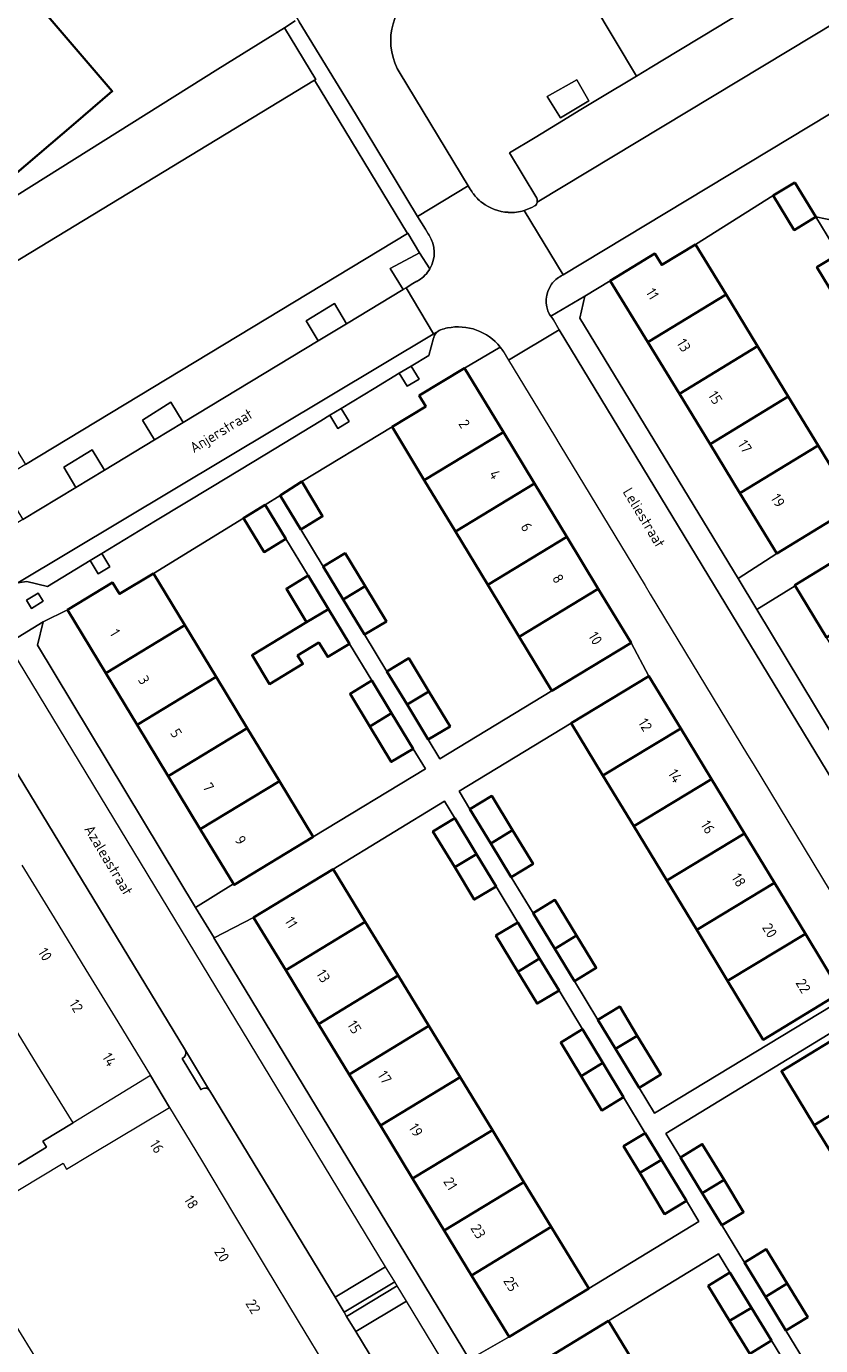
# Model space of a CAD drawing. Header units: metres. Extents: x 129909 to 134295, y 430065 to 433784.
# Tile 15 of 21: x 134040 to 134107, y 433016 to 433129. Entities that reach past the tile are written whole.
import ezdxf
from ezdxf.enums import TextEntityAlignment as Align

# ---------------------------------------------------------------- set-up
doc = ezdxf.new("R2010")
doc.units = ezdxf.units.M
for name, color, linetype, lineweight in [('B-XX-OG-BEBOUWING-GV', 7, 'Continuous', 35), ('B-XX-OG-BEBOUWING-T18', 10, 'Continuous', 18), ('B-XX-OG-TERREIN_CULTUURSCHEIDING-GV', 7, 'Continuous', 18), ('B-XX-OG-TOPOGRAFIE-T18', 10, 'Continuous', 18), ('B-XX-OG-WEG-GV', 7, 'Continuous', 18)]:
    doc.layers.add(name, color=color, linetype=linetype, lineweight=lineweight)
doc.styles.add('NLCS-ISO-M-T18', font='NLCS-ISO.ttf', dxfattribs={"height": 1.8})

msp = doc.modelspace()

# ---------------------------------------------------------------- linework, layer by layer
at = {"layer": 'B-XX-OG-BEBOUWING-GV', "color": 253}
msp.add_lwpolyline([(134023.73, 433135.57), (134020.96, 433133.2), (134020.89, 433133.49), (134018.14, 433132.88), (134018.24, 433132.46), (134014.59, 433133.7), (134005.48, 433136.71), (134002.03, 433133.78), (134002.11, 433133.69), (134001.98, 433133.61), (134005.95, 433127.2), (134010.67, 433119.43), (134011.61, 433117.92), (134016.95, 433109.23), (134020.03, 433104.24), (134032.35, 433114.57), (134033.92, 433112.74), (134034.35, 433112.24), (134037.62, 433115.04), (134043.58, 433120.16), (134046.88, 433122.99), (134040.41, 433130.52), (134037.54, 433133.87), (134037.73, 433134.03)], dxfattribs=at)
for points in [[(134104.92, 433115.22), (134103.08, 433114.11), (134104.86, 433111.17), (134106.7, 433112.29)], [(134096.46, 433109.96), (134093.6, 433108.21), (134093.01, 433109.17), (134089.23, 433106.86), (134092.42, 433101.64), (134099.07, 433105.69)], [(134108.62, 433109.13), (134106.79, 433108.01), (134108.41, 433105.36), (134110.25, 433106.48)], [(134099.07, 433105.69), (134092.42, 433101.64), (134095.11, 433097.24), (134101.75, 433101.29)], [(134101.75, 433101.29), (134095.11, 433097.24), (134097.71, 433092.97), (134104.36, 433097.03)], [(134070.67, 433094.44), (134073.41, 433089.91), (134080.14, 433093.98), (134076.84, 433099.44), (134072.98, 433097.1), (134073.54, 433096.18)], [(134104.36, 433097.03), (134097.71, 433092.97), (134100.25, 433088.8), (134106.9, 433092.86)], [(134080.14, 433093.98), (134073.41, 433089.91), (134076.06, 433085.53), (134082.79, 433089.61)], [(134106.9, 433092.86), (134100.25, 433088.8), (134103.38, 433083.67), (134110.03, 433087.73)], [(134062.99, 433089.78), (134061.17, 433088.6), (134062.92, 433085.71), (134064.77, 433086.84)], [(134082.79, 433089.61), (134076.06, 433085.53), (134078.81, 433081.01), (134085.54, 433085.08)], [(134059.89, 433087.81), (134058.04, 433086.67), (134059.8, 433083.78), (134061.64, 433084.92)], [(134085.54, 433085.08), (134078.81, 433081.01), (134081.48, 433076.59), (134088.21, 433080.67)], [(134111.63, 433085.08), (134104.91, 433080.97), (134104.94, 433080.92), (134107.61, 433076.53), (134114.34, 433080.63)], [(134064.83, 433082.56), (134066.53, 433079.75), (134068.38, 433080.88), (134066.68, 433083.68)], [(134050.39, 433081.97), (134047.51, 433080.22), (134046.92, 433081.19), (134043.07, 433078.86), (134046.33, 433073.48), (134053.07, 433077.56)], [(134063.55, 433081.78), (134061.69, 433080.66), (134063.41, 433077.82), (134065.27, 433078.94)], [(134068.38, 433080.88), (134066.53, 433079.75), (134068.34, 433076.77), (134070.19, 433077.89)], [(134088.21, 433080.67), (134081.48, 433076.59), (134084.27, 433071.99), (134091, 433076.07)], [(134064.45, 433076.1), (134065.2, 433074.87), (134067.05, 433075.99), (134065.27, 433078.94), (134063.41, 433077.82), (134058.78, 433075.01), (134060.26, 433072.56), (134063.09, 433074.27), (134062.64, 433075)], [(134053.07, 433077.56), (134046.33, 433073.48), (134049, 433069.08), (134055.73, 433073.16)], [(134070.24, 433073.63), (134071.95, 433070.81), (134073.8, 433071.93), (134072.09, 433074.75)], [(134055.73, 433073.16), (134049, 433069.08), (134051.64, 433064.72), (134058.37, 433068.8)], [(134085.9, 433069.23), (134088.6, 433064.78), (134095.21, 433068.79), (134092.51, 433073.24)], [(134068.96, 433072.85), (134067.1, 433071.73), (134068.79, 433068.95), (134070.64, 433070.07)], [(134073.8, 433071.93), (134071.95, 433070.81), (134073.75, 433067.84), (134075.6, 433068.96)], [(134070.64, 433070.07), (134068.79, 433068.95), (134070.61, 433065.94), (134072.46, 433067.06)], [(134058.37, 433068.8), (134051.64, 433064.72), (134054.37, 433060.21), (134061.11, 433064.29)], [(134095.21, 433068.79), (134088.6, 433064.78), (134091.22, 433060.47), (134097.83, 433064.48)], [(134061.11, 433064.29), (134054.37, 433060.21), (134057.19, 433055.56), (134057.24, 433055.48), (134063.98, 433059.57)], [(134097.83, 433064.48), (134091.22, 433060.47), (134094.03, 433055.84), (134100.64, 433059.85)], [(134077.3, 433061.92), (134079.07, 433059), (134080.92, 433060.13), (134079.15, 433063.05)], [(134076.01, 433061.14), (134074.15, 433060.02), (134076, 433056.97), (134077.85, 433058.1)], [(134080.92, 433060.13), (134079.07, 433059), (134080.81, 433056.14), (134082.66, 433057.26)], [(134100.64, 433059.85), (134094.03, 433055.84), (134096.57, 433051.65), (134103.18, 433055.65)], [(134077.85, 433058.1), (134076, 433056.97), (134077.66, 433054.23), (134079.52, 433055.35)], [(134065.66, 433056.82), (134058.89, 433052.7), (134061.63, 433048.21), (134068.4, 433052.34)], [(134103.18, 433055.65), (134096.57, 433051.65), (134099.2, 433047.31), (134105.81, 433051.32)], [(134082.67, 433053.08), (134084.5, 433050.05), (134086.35, 433051.18), (134084.52, 433054.2)], [(134068.4, 433052.34), (134061.63, 433048.21), (134064.42, 433043.63), (134071.18, 433047.76)], [(134081.37, 433052.29), (134079.51, 433051.16), (134081.37, 433048.09), (134083.22, 433049.22)], [(134086.35, 433051.18), (134084.5, 433050.05), (134086.17, 433047.29), (134088.03, 433048.42)], [(134105.81, 433051.32), (134099.2, 433047.31), (134102.23, 433042.31), (134108.84, 433046.32)], [(134083.22, 433049.22), (134081.37, 433048.09), (134083.01, 433045.38), (134084.87, 433046.5)], [(134071.18, 433047.76), (134064.42, 433043.63), (134067.02, 433039.36), (134073.79, 433043.48)], [(134088.17, 433043.99), (134089.67, 433041.53), (134091.52, 433042.65), (134090.03, 433045.12)], [(134073.79, 433043.48), (134067.02, 433039.36), (134069.68, 433035), (134076.45, 433039.12)], [(134086.86, 433043.2), (134085.01, 433042.08), (134086.74, 433039.21), (134088.59, 433040.34)], [(134091.52, 433042.65), (134089.67, 433041.53), (134091.67, 433038.22), (134093.53, 433039.35)], [(134110.39, 433043.66), (134103.77, 433039.63), (134106.56, 433035.05), (134113.18, 433039.09)], [(134088.59, 433040.34), (134086.74, 433039.21), (134088.5, 433036.3), (134090.36, 433037.42)], [(134076.45, 433039.12), (134069.68, 433035), (134072.42, 433030.49), (134079.2, 433034.61)], [(134113.18, 433039.09), (134106.56, 433035.05), (134109.21, 433030.72), (134115.83, 433034.75)], [(134079.2, 433034.61), (134072.42, 433030.49), (134075.11, 433026.08), (134081.88, 433030.2)], [(134092.2, 433034.37), (134090.35, 433033.25), (134091.73, 433030.97), (134093.58, 433032.09)], [(134095.19, 433032.3), (134097.05, 433029.25), (134098.9, 433030.38), (134097.04, 433033.43)], [(134093.58, 433032.09), (134091.73, 433030.97), (134093.84, 433027.47), (134095.7, 433028.59)], [(134098.9, 433030.38), (134097.05, 433029.25), (134098.71, 433026.52), (134100.56, 433027.65)], [(134084.21, 433026.38), (134081.88, 433030.2), (134075.11, 433026.08), (134077.44, 433022.26)], [(134084.21, 433026.38), (134077.44, 433022.26), (134080.62, 433017.03), (134087.39, 433021.15)], [(134100.64, 433023.36), (134102.42, 433020.44), (134104.27, 433021.57), (134102.49, 433024.49)], [(134099.4, 433022.5), (134097.55, 433021.37), (134099.37, 433018.39), (134101.23, 433019.51)], [(134104.27, 433021.57), (134102.42, 433020.44), (134104.16, 433017.58), (134106.02, 433018.71)], [(134101.23, 433019.51), (134099.37, 433018.39), (134101.08, 433015.59), (134102.93, 433016.72)], [(134089.08, 433018.39), (134082.24, 433014.23), (134085.01, 433009.66), (134091.86, 433013.82)]]:
    msp.add_lwpolyline(points, close=True, dxfattribs=at)
at = {"layer": 'B-XX-OG-TERREIN_CULTUURSCHEIDING-GV', "color": 253}
for points in [[(134039.96, 433157.05), (134039.36, 433157.99), (134041.29, 433159.18), (134038.15, 433164.2), (134036.27, 433163.07), (134022.01, 433154.28), (133997.78, 433139.46), (133996.4, 433138.61), (133997.7, 433136.49), (134000.42, 433132.04), (134004.62, 433125.23), (134006.85, 433121.51), (134018.17, 433103.18), (134019.06, 433101.75), (134055.87, 433124.86), (134061.53, 433128.39), (134062.45, 433128.96)], [(134102.19, 433148.7), (134104.51, 433144.93), (134102.37, 433143.64), (134100.34, 433142.41), (134098.24, 433141.15), (134096.07, 433139.84), (134094.07, 433138.64), (134092.11, 433137.46), (134090.02, 433136.2), (134087.92, 433134.94), (134085.83, 433133.68), (134091.46, 433124.28), (134092.77, 433125.07), (134094.9, 433126.36), (134097.13, 433127.71), (134099.28, 433129), (134101.41, 433130.29), (134103.6, 433131.61)], [(134037.73, 433134.03), (134037.54, 433133.87), (134040.41, 433130.52), (134046.88, 433122.99), (134043.58, 433120.16), (134037.62, 433115.04), (134034.35, 433112.24), (134033.92, 433112.74), (134032.35, 433114.57), (134020.03, 433104.24), (134016.95, 433109.23), (134011.61, 433117.92), (134010.67, 433119.43), (134005.95, 433127.2), (134001.98, 433133.61), (134002.11, 433133.69), (134002.03, 433133.78), (134005.48, 433136.71), (134014.59, 433133.7), (134018.24, 433132.46), (134018.14, 433132.88), (134020.89, 433133.49), (134020.96, 433133.2), (134023.73, 433135.57)], [(134109.17, 433111.8), (134106.7, 433112.29), (134108.62, 433109.13)], [(134073.89, 433107.87), (134073.02, 433109.25), (134070.52, 433107.9), (134071.63, 433106.12), (134071.87, 433106.27), (134072.45, 433106.62), (134072.78, 433106.82)], [(134109.13, 433045.85), (134092.99, 433036.06), (134091.67, 433038.22), (134089.67, 433041.53), (134088.17, 433043.99), (134086.17, 433047.29), (134084.5, 433050.05), (134082.67, 433053.08), (134080.81, 433056.14), (134079.07, 433059), (134077.3, 433061.92), (134076.37, 433063.45), (134085.9, 433069.23), (134092.51, 433073.24), (134091, 433076.07), (134084.27, 433071.99), (134074.73, 433066.21), (134073.75, 433067.84), (134071.95, 433070.81), (134070.24, 433073.63), (134068.34, 433076.77), (134066.53, 433079.75), (134064.83, 433082.56), (134062.92, 433085.71), (134061.17, 433088.6), (134059.89, 433087.81), (134061.64, 433084.92), (134063.55, 433081.78), (134065.27, 433078.94), (134067.05, 433075.99), (134068.96, 433072.85), (134070.64, 433070.07), (134072.46, 433067.06), (134073.51, 433065.34), (134063.98, 433059.57), (134057.24, 433055.48), (134057.19, 433055.56), (134053.96, 433053.56), (134055.55, 433050.98), (134058.89, 433052.7), (134065.66, 433056.82), (134075.14, 433062.59), (134076.01, 433061.14), (134077.85, 433058.1), (134079.52, 433055.35), (134081.37, 433052.29), (134083.22, 433049.22), (134084.87, 433046.5), (134086.86, 433043.2), (134088.59, 433040.34), (134090.36, 433037.42), (134092.2, 433034.37), (134093.58, 433032.09), (134095.7, 433028.59), (134096.75, 433026.85), (134087.39, 433021.15), (134080.62, 433017.03), (134077.26, 433015.1)], [(134110.03, 433087.73), (134103.38, 433083.67), (134100.11, 433081.55), (134101.68, 433078.91), (134104.94, 433080.92), (134104.91, 433080.97), (134111.63, 433085.08)], [(134108.84, 433046.32), (134102.23, 433042.31), (134099.2, 433047.31), (134096.57, 433051.65), (134094.03, 433055.84), (134091.22, 433060.47), (134088.6, 433064.78), (134085.9, 433069.23), (134076.37, 433063.45), (134077.3, 433061.92), (134079.15, 433063.05), (134080.92, 433060.13), (134082.66, 433057.26), (134080.81, 433056.14), (134082.67, 433053.08), (134084.52, 433054.2), (134086.35, 433051.18), (134088.03, 433048.42), (134086.17, 433047.29), (134088.17, 433043.99), (134090.03, 433045.12), (134091.52, 433042.65), (134093.53, 433039.35), (134091.67, 433038.22), (134092.99, 433036.06), (134109.13, 433045.85)], [(134032.66, 433027.88), (134041.3, 433033.16), (134040.99, 433033.67), (134043.55, 433035.24), (134040.77, 433039.78), (134038.05, 433044.23)], [(134106.06, 433014.46), (134104.16, 433017.58), (134102.42, 433020.44), (134100.64, 433023.36), (134098.71, 433026.52), (134097.05, 433029.25), (134095.19, 433032.3), (134093.94, 433034.33), (134110.08, 433044.18)], [(134120.16, 433012.76), (134117.39, 433017.31), (134114.72, 433021.68), (134111.94, 433026.24), (134109.21, 433030.72), (134106.56, 433035.05), (134103.77, 433039.63), (134110.39, 433043.66), (134110.08, 433044.18), (134093.94, 433034.33), (134095.19, 433032.3), (134097.04, 433033.43), (134098.9, 433030.38), (134100.56, 433027.65), (134098.71, 433026.52), (134100.64, 433023.36), (134102.49, 433024.49), (134104.27, 433021.57), (134106.02, 433018.71), (134104.16, 433017.58), (134106.06, 433014.46)], [(134033.63, 433026.34), (134042.7, 433031.81), (134043.01, 433031.29), (134045.07, 433032.53), (134051.75, 433036.55), (134050.14, 433039.27), (134043.55, 433035.24), (134040.99, 433033.67), (134041.3, 433033.16), (134032.66, 433027.88)], [(134082.24, 433014.23), (134089.08, 433018.39), (134098.44, 433024.08), (134099.4, 433022.5), (134101.23, 433019.51), (134102.93, 433016.72), (134104.83, 433013.61)], [(134104.83, 433013.61), (134102.93, 433016.72), (134101.08, 433015.59), (134099.37, 433018.39), (134097.55, 433021.37), (134099.4, 433022.5), (134098.44, 433024.08), (134089.08, 433018.39), (134091.86, 433013.82)], [(134040.48, 433015.12), (134038.64, 433018.12)]]:
    msp.add_lwpolyline(points, dxfattribs=at)
for points in [[(134064.08, 433123.92), (134064.2, 433123.99), (134061.53, 433128.39), (134055.87, 433124.86), (134019.06, 433101.75), (134018.17, 433103.18), (134017.94, 433103.04), (134017.82, 433102.97), (134017.35, 433102.64), (134020.24, 433098.44), (134021.66, 433098.36), (134023.29, 433098.65), (134025.07, 433098.97), (134026.78, 433099.31), (134028.63, 433099.6), (134030.5, 433099.97), (134031.94, 433100.29), (134032.79, 433100.77), (134033.45, 433101.12), (134033.49, 433101.14), (134031.62, 433104.23)], [(134087.4, 433122.18), (134086.38, 433123.96), (134083.87, 433122.53), (134084.99, 433120.72)], [(134114.06, 433100.22), (134112.15, 433103.36), (134110.31, 433102.24), (134108.41, 433105.36), (134106.79, 433108.01), (134108.62, 433109.13), (134106.7, 433112.29), (134104.86, 433111.17), (134103.08, 433114.11), (134096.46, 433109.96), (134099.07, 433105.69), (134101.75, 433101.29), (134104.36, 433097.03), (134106.9, 433092.86), (134110.03, 433087.73), (134110.41, 433087.14), (134118.77, 433092.52), (134117.58, 433094.45), (134115.75, 433093.33), (134113.56, 433096.92), (134112.23, 433099.1)], [(134095.11, 433097.24), (134092.42, 433101.64), (134089.23, 433106.86), (134087.06, 433105.54), (134086.64, 433103.67), (134100.11, 433081.55), (134103.38, 433083.67), (134100.25, 433088.8), (134097.71, 433092.97)], [(134065.77, 433104.93), (134063.36, 433103.46), (134064.39, 433101.75), (134066.81, 433103.21)], [(134072.29, 433099.61), (134071.29, 433099), (134071.96, 433097.89), (134072.97, 433098.48)], [(134051.88, 433096.53), (134049.45, 433095.02), (134050.48, 433093.33), (134052.92, 433094.8)], [(134066.36, 433096.01), (134065.38, 433095.42), (134066.06, 433094.29), (134067.04, 433094.88)], [(134078.81, 433081.01), (134076.06, 433085.53), (134073.41, 433089.91), (134070.67, 433094.44), (134062.99, 433089.78), (134064.77, 433086.84), (134062.92, 433085.71), (134064.83, 433082.56), (134066.68, 433083.68), (134068.38, 433080.88), (134070.19, 433077.89), (134068.34, 433076.77), (134070.24, 433073.63), (134072.09, 433074.75), (134073.8, 433071.93), (134075.6, 433068.96), (134073.75, 433067.84), (134074.73, 433066.21), (134084.27, 433071.99), (134081.48, 433076.59)], [(134045.18, 433092.48), (134042.76, 433091.01), (134043.8, 433089.29), (134046.23, 433090.75)], [(134068.79, 433068.95), (134067.1, 433071.73), (134068.96, 433072.85), (134067.05, 433075.99), (134065.2, 433074.87), (134064.45, 433076.1), (134062.64, 433075), (134063.09, 433074.27), (134060.26, 433072.56), (134058.78, 433075.01), (134063.41, 433077.82), (134061.69, 433080.66), (134063.55, 433081.78), (134061.64, 433084.92), (134059.8, 433083.78), (134058.04, 433086.67), (134050.39, 433081.97), (134053.07, 433077.56), (134055.73, 433073.16), (134058.37, 433068.8), (134061.11, 433064.29), (134063.98, 433059.57), (134073.51, 433065.34), (134072.46, 433067.06), (134070.61, 433065.94)], [(134045.99, 433083.66), (134045.85, 433083.58), (134045.01, 433083.07), (134045.7, 433081.93), (134046.67, 433082.54)], [(134112.94, 433067.79), (134110.25, 433072.21), (134107.61, 433076.53), (134104.94, 433080.92), (134101.68, 433078.91), (134117.97, 433051.86), (134121.39, 433053.92), (134118.39, 433058.84), (134115.56, 433063.5)], [(134041.01, 433079.61), (134040.58, 433080.3), (134039.6, 433079.7), (134040.02, 433079)], [(134049, 433069.08), (134046.33, 433073.48), (134043.07, 433078.86), (134041, 433077.84), (134040.52, 433075.86), (134053.96, 433053.56), (134057.19, 433055.56), (134054.37, 433060.21), (134051.64, 433064.72)], [(134086.86, 433043.2), (134084.87, 433046.5), (134083.01, 433045.38), (134081.37, 433048.09), (134079.51, 433051.16), (134081.37, 433052.29), (134079.52, 433055.35), (134077.66, 433054.23), (134076, 433056.97), (134074.15, 433060.02), (134076.01, 433061.14), (134075.14, 433062.59), (134065.66, 433056.82), (134068.4, 433052.34), (134071.18, 433047.76), (134073.79, 433043.48), (134076.45, 433039.12), (134079.2, 433034.61), (134081.88, 433030.2), (134084.21, 433026.38), (134087.39, 433021.15), (134096.75, 433026.85), (134095.7, 433028.59), (134093.84, 433027.47), (134091.73, 433030.97), (134090.35, 433033.25), (134092.2, 433034.37), (134090.36, 433037.42), (134088.5, 433036.3), (134086.74, 433039.21), (134085.01, 433042.08)], [(134069.68, 433035), (134067.02, 433039.36), (134064.42, 433043.63), (134061.63, 433048.21), (134058.89, 433052.7), (134055.55, 433050.98), (134055.52, 433050.97), (134077.26, 433015.1), (134080.62, 433017.03), (134077.44, 433022.26), (134075.11, 433026.08), (134072.42, 433030.49)]]:
    msp.add_lwpolyline(points, close=True, dxfattribs=at)
for centre, radius, start, end in [((134071.52, 433109.25), 2.74, 301.2467, 329.7152), ((134071.27, 433109.69), 3.25, 297.6322, 300.9505)]:
    msp.add_arc(centre, radius, start, end, dxfattribs=at)
at = {"layer": 'B-XX-OG-WEG-GV', "color": 253}
for points in [[(134081.91, 433112.85), (134085.21, 433107.37), (134118.42, 433127.4), (134125.8, 433132.07), (134125.53, 433132.51), (134116.58, 433147.22), (134108.73, 433160.06), (134067.04, 433134.85)], [(134063.97, 433135.71), (134060.06, 433133.47), (134062.78, 433128.9), (134067.58, 433121.05), (134072.85, 433112.34), (134077.15, 433114.95), (134071.37, 433124.49)], [(134112.52, 433131.8), (134110.18, 433135.6), (134107.91, 433134.22), (134105.76, 433132.92), (134103.6, 433131.61), (134101.41, 433130.29), (134099.28, 433129), (134097.13, 433127.71), (134094.9, 433126.36), (134092.77, 433125.07), (134091.46, 433124.28), (134090.74, 433123.84), (134088.98, 433122.78), (134088.71, 433122.61), (134086.73, 433121.42), (134084.74, 433120.21), (134082.83, 433119.05), (134080.66, 433117.74), (134082.98, 433113.88)], [(134082.98, 433113.88), (134080.66, 433117.74), (134082.83, 433119.05), (134084.74, 433120.21), (134086.73, 433121.42), (134088.71, 433122.61), (134088.98, 433122.78), (134090.74, 433123.84), (134091.46, 433124.28), (134085.83, 433133.68)], [(134112.83, 433131.55), (134083.01, 433113.54)], [(134083.01, 433113.54), (134112.83, 433131.55)], [(134062.45, 433128.96), (134061.53, 433128.39), (134064.2, 433123.99), (134064.08, 433123.92), (134071.98, 433110.89), (134072.01, 433110.91), (134073.02, 433109.25), (134073.89, 433107.87)], [(134067.58, 433121.05), (134062.78, 433128.9)], [(134118.42, 433127.4), (134085.21, 433107.37), (134085.04, 433107.27)], [(134071.37, 433124.49), (134077.15, 433114.95), (134077.32, 433114.66)], [(134073.82, 433110.74), (134073.74, 433110.86), (134073.52, 433111.24), (134072.85, 433112.34), (134067.58, 433121.05)], [(134084.07, 433104), (134084.17, 433103.85), (134087.06, 433105.54), (134089.23, 433106.86), (134093.01, 433109.17), (134093.6, 433108.21), (134096.46, 433109.96), (134103.08, 433114.11), (134104.92, 433115.22), (134106.7, 433112.29), (134109.17, 433111.8), (134112.21, 433113.65), (134123.34, 433120.4)], [(134077.32, 433114.66), (134077.15, 433114.95), (134072.85, 433112.34), (134073.52, 433111.24), (134073.74, 433110.86), (134073.82, 433110.74)], [(134085.04, 433107.27), (134085.21, 433107.37), (134081.91, 433112.85)], [(134064.39, 433101.75), (134063.36, 433103.46), (134065.77, 433104.93), (134066.81, 433103.21), (134071.63, 433106.12), (134070.52, 433107.9), (134073.02, 433109.25), (134072.01, 433110.91), (134071.98, 433110.89), (134039.5, 433091.24), (134039.46, 433091.22), (134038.15, 433090.42), (134028.65, 433084.67), (134028.39, 433085.09), (134025.08, 433083.81), (134025.77, 433082.67)], [(134072.78, 433106.82), (134072.45, 433106.62), (134071.87, 433106.27), (134074.2, 433102.34), (134074.58, 433102.57)], [(134074.16, 433102.32), (134074.2, 433102.34), (134071.87, 433106.27), (134071.63, 433106.12), (134066.81, 433103.21), (134064.39, 433101.75), (134052.92, 433094.8), (134050.48, 433093.33), (134046.23, 433090.75), (134043.8, 433089.29), (134039.29, 433086.55), (134036.83, 433085.07), (134032.33, 433082.34), (134030.59, 433081.29), (134022.47, 433074.34), (134021.21, 433073.42), (134011.93, 433067.76), (134010.97, 433069.28), (134006.53, 433066.6), (134007.01, 433065.83), (134008.6, 433063.15), (134009.49, 433061.64), (134030.3, 433074.18), (134038.25, 433080.66)], [(134119.6, 433049.29), (134117.97, 433051.86), (134101.68, 433078.91), (134100.11, 433081.55), (134086.64, 433103.67), (134087.06, 433105.54), (134084.17, 433103.85), (134084.2, 433103.81), (134084.39, 433103.53), (134084.89, 433102.7), (134116.27, 433050.92), (134117.05, 433049.64), (134117.25, 433049.29), (134118.03, 433048.01), (134147.12, 433000), (134152.55, 432991.16), (134153.3, 432989.93)], [(134080.11, 433100.88), (134080.58, 433100.1), (134084.89, 433102.7), (134084.39, 433103.53), (134084.2, 433103.81), (134084.17, 433103.85), (134084.07, 433104)], [(134074.58, 433102.57), (134074.2, 433102.34), (134074.16, 433102.32), (134038.85, 433081.16), (134039.63, 433081.27), (134041.39, 433080.87), (134045.01, 433083.07), (134045.85, 433083.58), (134045.99, 433083.66), (134050.56, 433086.43), (134055.41, 433089.37), (134059.86, 433092.07), (134064.62, 433094.96), (134065.38, 433095.42), (134066.36, 433096.01), (134069.14, 433097.7), (134071.29, 433099), (134072.29, 433099.61), (134073.8, 433100.52)], [(134038.85, 433081.16), (134074.16, 433102.32)], [(134074.79, 433102.68), (134074.81, 433102.69), (134074.83, 433102.7)], [(134074.83, 433102.7), (134074.81, 433102.69), (134074.79, 433102.68)], [(134029.8, 433080.99), (134028.85, 433082.6), (134031.26, 433084.1), (134032.33, 433082.34), (134036.83, 433085.07), (134035.78, 433086.81), (134038.24, 433088.29), (134039.29, 433086.55), (134043.8, 433089.29), (134042.76, 433091.01), (134045.18, 433092.48), (134046.23, 433090.75), (134050.48, 433093.33), (134049.45, 433095.02), (134051.88, 433096.53), (134052.92, 433094.8), (134064.39, 433101.75)], [(134074.21, 433101.99), (134073.8, 433100.52), (134072.29, 433099.61), (134072.97, 433098.48), (134071.96, 433097.89), (134071.29, 433099), (134069.14, 433097.7), (134066.36, 433096.01), (134067.04, 433094.88), (134066.06, 433094.29), (134065.38, 433095.42), (134064.62, 433094.96), (134059.86, 433092.07), (134055.41, 433089.37), (134050.56, 433086.43), (134045.99, 433083.66), (134046.67, 433082.54), (134045.7, 433081.93), (134045.01, 433083.07), (134041.39, 433080.87), (134039.63, 433081.27), (134038.85, 433081.16)], [(134070.67, 433094.44), (134073.54, 433096.18), (134072.98, 433097.1), (134076.84, 433099.44), (134079.87, 433101.22)], [(134073.8, 433100.52), (134074.21, 433101.99)], [(134079.89, 433101.19), (134079.88, 433101.21), (134079.87, 433101.22), (134076.84, 433099.44), (134080.14, 433093.98), (134082.79, 433089.61), (134085.54, 433085.08), (134088.21, 433080.67), (134091, 433076.07), (134092.51, 433073.24), (134095.21, 433068.79), (134097.83, 433064.48), (134100.64, 433059.85), (134103.18, 433055.65), (134105.81, 433051.32), (134108.84, 433046.32)], [(134079.87, 433101.22), (134079.88, 433101.21), (134079.89, 433101.19)], [(134038.01, 433076.02), (134041, 433077.84), (134043.07, 433078.86), (134046.92, 433081.19), (134047.51, 433080.22), (134050.39, 433081.97), (134058.04, 433086.67), (134059.89, 433087.81), (134061.17, 433088.6), (134062.99, 433089.78), (134070.67, 433094.44)], [(134078.98, 433012.32), (134077.26, 433015.1), (134055.52, 433050.97), (134055.55, 433050.98), (134053.96, 433053.56), (134040.52, 433075.86), (134041, 433077.84), (134038.01, 433076.02)], [(134034.05, 433072.79), (134053.11, 433041.38), (134055.16, 433038), (134055.18, 433037.97), (134065.83, 433020.4), (134070.13, 433022.99), (134038.35, 433075.43)], [(134053.11, 433041.38), (134034.05, 433072.79)], [(134039.21, 433057.16), (134041.94, 433052.68), (134044.64, 433048.26), (134047.36, 433043.82), (134050.14, 433039.27), (134051.75, 433036.55), (134054.46, 433032.06), (134057.29, 433027.36), (134059.9, 433023.01), (134062.69, 433018.38), (134065.27, 433014.1)], [(134054.45, 433038.05), (134052.83, 433040.7)], [(134052.83, 433040.7), (134054.45, 433038.05)], [(134055.16, 433038), (134053.11, 433041.38)], [(134078.2, 433000), (134067.59, 433017.49), (134066.81, 433018.77), (134066.61, 433019.12), (134065.83, 433020.4), (134055.18, 433037.97), (134055.16, 433038)]]:
    msp.add_lwpolyline(points, dxfattribs=at)
for points in [[(134071.98, 433110.89), (134064.08, 433123.92), (134031.62, 433104.23), (134033.49, 433101.14), (134039.5, 433091.24)], [(134087.4, 433122.18), (134084.99, 433120.72), (134083.87, 433122.53), (134086.38, 433123.96)], [(134084.89, 433102.7), (134080.58, 433100.1), (134084.47, 433093.68), (134084.93, 433092.91), (134092.18, 433080.94), (134092.62, 433080.21), (134100.9, 433066.53), (134101.36, 433065.77), (134107.91, 433054.95), (134108.36, 433054.21), (134111.94, 433048.29), (134116.27, 433050.92)], [(134041.01, 433079.61), (134040.02, 433079), (134039.6, 433079.7), (134040.58, 433080.3)], [(134070.91, 433021.71), (134070.13, 433022.99), (134065.83, 433020.4), (134066.61, 433019.12)], [(134071.12, 433021.37), (134070.91, 433021.71), (134066.61, 433019.12), (134066.81, 433018.77)], [(134071.9, 433020.08), (134071.12, 433021.37), (134066.81, 433018.77), (134067.59, 433017.49)], [(134084.07, 433000), (134071.9, 433020.08), (134067.59, 433017.49), (134078.2, 433000), (134098.45, 432966.66), (134102.09, 432960.66), (134106.44, 432963.32), (134097.94, 432977.23)]]:
    msp.add_lwpolyline(points, close=True, dxfattribs=at)
at = {"layer": 'B-XX-OG-WEG-GV', "color": 253, "extrusion": (0, 0, -1)}
for centre, radius, start, end in [((-134075.9, 433127.3), 5.34, 328.179, 52.4894), ((-134080.76, 433116.63), 3.96, 316.1677, 330.0925), ((-134080.76, 433116.64), 3.97, 307.3418, 316.1286), ((-134080.75, 433116.63), 3.95, 272.9528, 307.3857), ((-134082.53, 433113.66), 0.503, 194.6613, 234.8338), ((-134082.53, 433113.66), 0.495, 153.9257, 194.7851), ((-134080.76, 433116.61), 3.94, 252.9819, 273.0068), ((-134080.78, 433116.57), 3.89, 239.4585, 253.1555), ((-134082.53, 433113.66), 0.494, 235.3356, 243.0329), ((-134071.52, 433109.25), 2.74, 146.9954, 210.254), ((-134071.52, 433109.25), 2.74, 210.2848, 238.7533), ((-134071.27, 433109.69), 3.25, 239.0495, 242.3678), ((-134086.17, 433105.15), 2.4, 36.3129, 61.983), ((-134086.16, 433105.15), 2.39, 331.149, 36.2868), ((-134075.12, 433101.83), 0.917, 10.6143, 54.4437), ((-134075.13, 433101.81), 0.939, 54.575, 68.7565), ((-134076.28, 433098.39), 4.55, 71.3493, 78.5286), ((-134076.29, 433098.35), 4.59, 78.5461, 141.2458), ((-134076.53, 433098.53), 4.28, 141.5477, 146.6828), ((-134052.61, 433041.19), 0.531, 158.5047, 245.2731), ((-134054.79, 433037.75), 0.447, 41.6208, 146.6311)]:
    msp.add_arc(centre, radius, start, end, dxfattribs=at)
at = {"layer": 'B-XX-OG-WEG-GV', "color": 253}
for centre, radius, start, end in [((134075.9, 433127.3), 5.34, 127.5106, 211.821), ((134080.76, 433116.63), 3.96, 209.9075, 223.8323), ((134080.76, 433116.64), 3.97, 223.8714, 232.6582), ((134080.75, 433116.63), 3.95, 232.6143, 267.0472), ((134082.53, 433113.66), 0.503, 305.1662, 345.3387), ((134082.53, 433113.66), 0.495, 345.2149, 26.0743), ((134080.76, 433116.61), 3.94, 266.9932, 287.0181), ((134080.78, 433116.57), 3.89, 286.8445, 300.5415), ((134082.53, 433113.66), 0.494, 296.9671, 304.6644), ((134071.52, 433109.25), 2.74, 329.746, 33.0046), ((134086.17, 433105.15), 2.4, 118.017, 143.6871), ((134086.16, 433105.15), 2.39, 143.7132, 208.851), ((134075.12, 433101.83), 0.917, 125.5563, 169.3857), ((134075.13, 433101.81), 0.939, 111.2435, 125.425), ((134076.28, 433098.39), 4.55, 101.4714, 108.6507), ((134076.29, 433098.35), 4.59, 38.7542, 101.4539), ((134076.53, 433098.53), 4.28, 33.3172, 38.4523), ((134052.61, 433041.19), 0.531, 294.7269, 21.4953), ((134054.79, 433037.75), 0.447, 33.3689, 138.3792)]:
    msp.add_arc(centre, radius, start, end, dxfattribs=at)

# ---------------------------------------------------------------- texts
at = {"layer": 'B-XX-OG-BEBOUWING-T18', "style": 'NLCS-ISO-M-T18'}
for s, rotation, p in [('11', 301.4, (134092.81, 433105.75)), ('13', 301.4, (134095.48, 433101.37)), ('15', 301.4, (134098.15, 433096.92)), ('2', 301.2, (134076.82, 433094.69)), ('17', 301.4, (134100.67, 433092.77)), ('4', 301.2, (134079.43, 433090.38)), ('19', 301.4, (134103.48, 433088.17)), ('6', 301.3, (134082.11, 433085.91)), ('8', 301.2, (134084.79, 433081.52)), ('1', 301.2, (134047.12, 433076.93)), ('10', 301.2, (134087.96, 433076.45)), ('3', 301.3, (134049.58, 433072.9)), ('12', 301.3, (134092.2, 433069.09)), ('5', 301.2, (134052.32, 433068.38)), ('14', 301.2, (134094.75, 433064.74)), ('7', 301.2, (134055.06, 433063.79)), ('16', 301.3, (134097.52, 433060.39)), ('9', 301.3, (134057.8, 433059.28)), ('18', 301.3, (134100.15, 433055.88)), ('11', 301.4, (134062.1, 433052.28)), ('20', 301.2, (134102.78, 433051.6)), ('13', 301.3, (134064.83, 433047.72)), ('22', 301.2, (134105.63, 433046.88)), ('15', 301.4, (134067.47, 433043.38)), ('17', 301.3, (134070.05, 433039.11)), ('19', 301.4, (134072.7, 433034.62)), ('21', 301.3, (134075.64, 433030.06)), ('23', 301.3, (134078, 433026.01)), ('25', 301.3, (134080.79, 433021.52))]:
    msp.add_text(s, height=0.9, rotation=rotation, dxfattribs=at).set_placement(p, align=Align.MIDDLE_CENTER)
for s, rotation, p in [('10', 301.2, (134040.53, 433049.77)), ('12', 301.2, (134043.18, 433045.38)), ('14', 301.2, (134045.98, 433040.84)), ('16', 301.3, (134050.02, 433033.43)), ('18', 301.3, (134052.94, 433028.72)), ('20', 301.3, (134055.52, 433024.29)), ('22', 301.3, (134058.18, 433019.88))]:
    msp.add_text(s, height=0.9, rotation=rotation, dxfattribs=at).set_placement(p)
at = {"layer": 'B-XX-OG-TOPOGRAFIE-T18', "style": 'NLCS-ISO-M-T18'}
for s, rotation, p in [('Anjerstraat', 31.2, (134056.15, 433094.11)), ('Leliestraat', 301.1, (134092.1, 433086.72)), ('Azaleastraat', 301, (134046.58, 433057.59))]:
    msp.add_text(s, height=0.9, rotation=rotation, dxfattribs=at).set_placement(p, align=Align.MIDDLE_CENTER)

doc.saveas('drawing.dxf')
